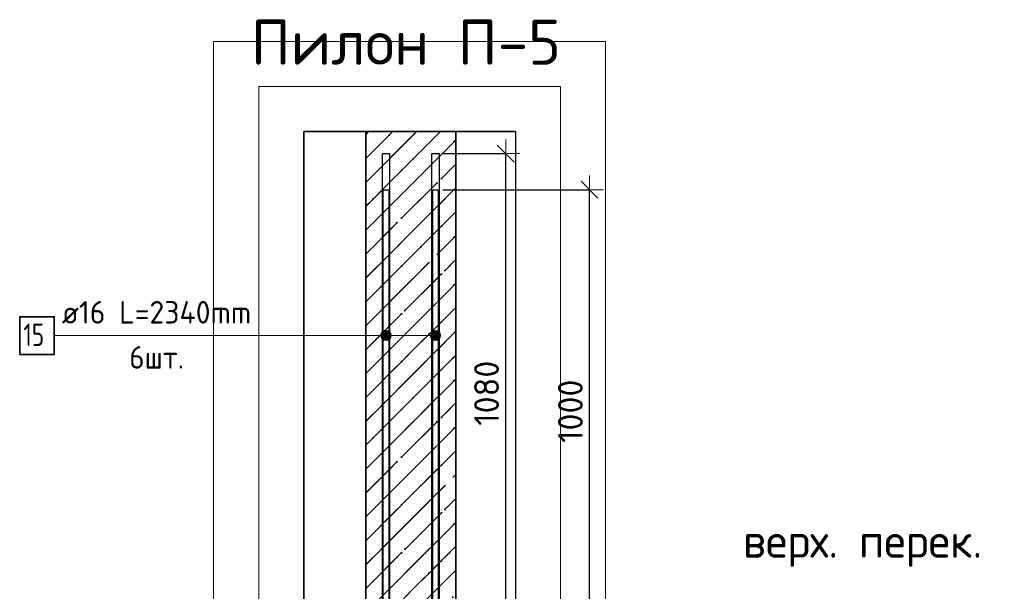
# Model space of a CAD drawing. Header units: millimetres. Extents: x -3026 to 47325, y -2839 to 55854.
# Tile 60 of 130: x 23938 to 26124, y 47610 to 48879. Entities that reach past the tile are written whole.
import ezdxf

# ---------------------------------------------------------------- set-up
doc = ezdxf.new("R2010")
doc.units = ezdxf.units.MM
doc.header["$PDMODE"] = 65
doc.linetypes.add('______11', pattern=[125, 100, -12.5, 0, -12.5])
doc.linetypes.add('______5', pattern=[275, 200, -25, 25, -25])
for name, color, linetype, lineweight in [('Standard', 7, 'Continuous', 25), ('Арм.стержн. вертикальными 1', 22, 'Continuous', 35), ('Высотная отметки_ общее', 7, 'Continuous', 13), ('Размерная линия_ общее', 7, 'Continuous', 13)]:
    doc.layers.add(name, color=color, linetype=linetype, lineweight=lineweight)
doc.layers.add('Арм.стержн. вертикальными 2', color=7, linetype='Continuous', lineweight=35, true_color=0x006e00)
doc.styles.add('ISOCPEUR', font='ISOCPEUR')
doc.dimstyles.new('DIMSTYLE_3', dxfattribs={"dimtxt": 55, "dimasz": 62.5, "dimexe": 0, "dimexo": 0, "dimgap": 27.5, "dimtad": 2, "dimdec": 0, "dimrnd": 5, "dimzin": 12, "dimdsep": 46, "dimtxsty": 'ISOCPEUR', "dimblk1": 'ALL_ML_STRICH', "dimblk2": 'ALL_ML_STRICH', "dimsah": 1, "dimcen": 0, "dimclrd": 7, "dimclre": 256, "dimclrt": 7, "dimadec": 0, "dimazin": 0, "dimtfac": 1, "dimtdec": 0, "dimtix": 1, "dimtmove": 2, "dimatfit": 3, "dimfxl": 0, "dimtzin": 0, "dimlwd": 0, "dimlwe": -3, "dimarcsym": 0})

# ---------------------------------------------------------------- blocks, each defined once
blk = doc.blocks.new('COMPLEX_ELEVATIONDIM_5')
at = {"layer": 'Высотная отметки_ общее', "color": 7, "linetype": 'Continuous', "lineweight": 13, "transparency": 33554687, "insert": (25543.4, 47664.4), "char_height": 75, "width": 598.581, "attachment_point": 7, "style": 'ISOCPEUR'}
blk.add_mtext('\\W0.97;верх. перек.', dxfattribs=at)
blk = doc.blocks.new('ALL_ML_STRICH')
at = {"color": 0, "linetype": 'ByBlock', "lineweight": -2}
for p, q in [((0, -0.5), (0, 0.5)), ((-1, 0), (0.5, 0)), ((-0.3, -0.3), (0.3, 0.3))]:
    blk.add_line(p, q, dxfattribs=at)
blk = doc.blocks.new('*D119')
at = {"layer": 'DEFPOINTS', "color": 7, "linetype": 'Continuous', "lineweight": 13, "transparency": 33554687}
for p in [(24857.9, 48581.6), (24895.9, 47501.6), (25016.7, 47501.6)]:
    blk.add_point(p, dxfattribs=at)
at = {"layer": 'Размерная линия_ общее', "color": 253, "linetype": 'Continuous', "lineweight": -2, "true_color": 0xa0a0a0, "transparency": 33554687}
for p, q in [((24877.9, 48581.6), (25016.7, 48581.6)), ((24915.9, 47501.6), (25016.7, 47501.6))]:
    blk.add_line(p, q, dxfattribs=at)
at = {"layer": 'Размерная линия_ общее', "color": 7, "linetype": 'Continuous', "lineweight": -2, "transparency": 33554687}
blk.add_line((25016.7, 47501.6), (25016.7, 48581.6), dxfattribs=at)
at = {"layer": 'Размерная линия_ общее', "color": 7, "linetype": 'Continuous', "lineweight": 13, "transparency": 33554687, "xscale": 62.5, "yscale": 62.5, "zscale": 62.5}
for p, rotation in [((25016.7, 48581.6), 90), ((25016.7, 47501.6), 270)]:
    blk.add_blockref('ALL_ML_STRICH', p, dxfattribs=dict(at, rotation=rotation))
at = {"layer": 'Размерная линия_ общее', "color": 7, "linetype": 'Continuous', "lineweight": 13, "transparency": 33554687, "insert": (24974.2, 48049.8), "char_height": 55, "width": 220, "attachment_point": 5, "rotation": 90, "style": 'ISOCPEUR'}
blk.add_mtext('\\A1;{1080}', dxfattribs=at)
blk = doc.blocks.new('*D124')
at = {"layer": 'DEFPOINTS', "color": 7, "linetype": 'Continuous', "lineweight": 13, "transparency": 33554687}
for p in [(24856.9, 48501.6), (24895.9, 47501.6), (25202.8, 47501.6)]:
    blk.add_point(p, dxfattribs=at)
at = {"layer": 'Размерная линия_ общее', "color": 253, "linetype": 'Continuous', "lineweight": -2, "true_color": 0xa0a0a0, "transparency": 33554687}
for p, q in [((24876.9, 48501.6), (25202.8, 48501.6)), ((24915.9, 47501.6), (25202.8, 47501.6))]:
    blk.add_line(p, q, dxfattribs=at)
at = {"layer": 'Размерная линия_ общее', "color": 7, "linetype": 'Continuous', "lineweight": -2, "transparency": 33554687}
blk.add_line((25202.8, 47501.6), (25202.8, 48501.6), dxfattribs=at)
at = {"layer": 'Размерная линия_ общее', "color": 7, "linetype": 'Continuous', "lineweight": 13, "transparency": 33554687, "xscale": 62.5, "yscale": 62.5, "zscale": 62.5}
for p, rotation in [((25202.8, 48501.6), 90), ((25202.8, 47501.6), 270)]:
    blk.add_blockref('ALL_ML_STRICH', p, dxfattribs=dict(at, rotation=rotation))
at = {"layer": 'Размерная линия_ общее', "color": 7, "linetype": 'Continuous', "lineweight": 13, "transparency": 33554687, "insert": (25160.3, 48009.8), "char_height": 55, "width": 220, "attachment_point": 5, "rotation": 90, "style": 'ISOCPEUR'}
blk.add_mtext('\\A1;{1000}', dxfattribs=at)

msp = doc.modelspace()

# ---------------------------------------------------------------- hatches: boundary and pattern name
at = {"layer": 'Standard', "linetype": 'Continuous', "lineweight": 35, "true_color": 0xababab, "transparency": 33554687}
h = msp.add_hatch(dxfattribs=at)
h.set_pattern_fill('__________541', color=253, scale=25, angle=135, style=0, pattern_type=2)
h.set_pattern_definition([(225, (0, 0), (53.03301, -53.03301), [100, -12.5, 0, -12.5]), (225, (26.52, -26.52), (53.03301, -53.03301), [200, -25, 25, -25])])
h.paths.add_polyline_path([(24705.9, 47501.6), (24905.9, 47501.6), (24905.9, 48630.8), (24705.9, 48630.8)], flags=0)
at = {"layer": 'Арм.стержн. вертикальными 2', "linetype": 'Continuous', "lineweight": 13, "transparency": 33554687}
for points in [[(24741.2, 48183.4), (24745.2, 48168.1), (24745.2, 48187.5)], [(24741.2, 48183.4), (24745.2, 48168.1), (24745.2, 48187.5)], [(24741.2, 48183.4), (24745.2, 48168.1), (24745.2, 48187.5)], [(24745.2, 48187.5), (24750.9, 48166.5), (24750.9, 48189)], [(24745.2, 48187.5), (24750.9, 48166.5), (24750.9, 48189)], [(24745.2, 48187.5), (24750.9, 48166.5), (24750.9, 48189)], [(24745.2, 48187.5), (24745.2, 48168.1), (24750.9, 48166.5)], [(24745.2, 48187.5), (24745.2, 48168.1), (24750.9, 48166.5)], [(24745.2, 48187.5), (24745.2, 48168.1), (24750.9, 48166.5)], [(24750.9, 48189), (24750.9, 48166.5), (24756.5, 48168.1)], [(24750.9, 48189), (24756.5, 48168.1), (24756.5, 48187.5)], [(24750.9, 48189), (24750.9, 48166.5), (24756.5, 48168.1)], [(24750.9, 48189), (24756.5, 48168.1), (24756.5, 48187.5)], [(24750.9, 48189), (24750.9, 48166.5), (24756.5, 48168.1)], [(24750.9, 48189), (24756.5, 48168.1), (24756.5, 48187.5)], [(24756.5, 48187.5), (24756.5, 48168.1), (24760.5, 48172.2)], [(24756.5, 48187.5), (24760.5, 48172.2), (24760.5, 48183.4)], [(24756.5, 48187.5), (24756.5, 48168.1), (24760.5, 48172.2)], [(24756.5, 48187.5), (24760.5, 48172.2), (24760.5, 48183.4)], [(24756.5, 48187.5), (24756.5, 48168.1), (24760.5, 48172.2)], [(24756.5, 48187.5), (24760.5, 48172.2), (24760.5, 48183.4)], [(24851.2, 48183.4), (24855.2, 48168.1), (24855.2, 48187.5)], [(24851.2, 48183.4), (24855.2, 48168.1), (24855.2, 48187.5)], [(24851.2, 48183.4), (24855.2, 48168.1), (24855.2, 48187.5)], [(24855.2, 48187.5), (24860.9, 48166.5), (24860.9, 48189)], [(24855.2, 48187.5), (24860.9, 48166.5), (24860.9, 48189)], [(24855.2, 48187.5), (24860.9, 48166.5), (24860.9, 48189)], [(24855.2, 48187.5), (24855.2, 48168.1), (24860.9, 48166.5)], [(24855.2, 48187.5), (24855.2, 48168.1), (24860.9, 48166.5)], [(24855.2, 48187.5), (24855.2, 48168.1), (24860.9, 48166.5)], [(24860.9, 48189), (24860.9, 48166.5), (24866.5, 48168.1)], [(24860.9, 48189), (24866.5, 48168.1), (24866.5, 48187.5)], [(24860.9, 48189), (24860.9, 48166.5), (24866.5, 48168.1)], [(24860.9, 48189), (24866.5, 48168.1), (24866.5, 48187.5)], [(24860.9, 48189), (24860.9, 48166.5), (24866.5, 48168.1)], [(24860.9, 48189), (24866.5, 48168.1), (24866.5, 48187.5)], [(24866.5, 48187.5), (24866.5, 48168.1), (24870.5, 48172.2)], [(24866.5, 48187.5), (24870.5, 48172.2), (24870.5, 48183.4)], [(24866.5, 48187.5), (24866.5, 48168.1), (24870.5, 48172.2)], [(24866.5, 48187.5), (24870.5, 48172.2), (24870.5, 48183.4)], [(24866.5, 48187.5), (24866.5, 48168.1), (24870.5, 48172.2)], [(24866.5, 48187.5), (24870.5, 48172.2), (24870.5, 48183.4)], [(24741.2, 48172.2), (24741.2, 48183.4), (24739.6, 48177.8)], [(24741.2, 48172.2), (24741.2, 48183.4), (24739.6, 48177.8)], [(24741.2, 48172.2), (24741.2, 48183.4), (24739.6, 48177.8)], [(24741.2, 48183.4), (24741.2, 48172.2), (24745.2, 48168.1)], [(24741.2, 48183.4), (24741.2, 48172.2), (24745.2, 48168.1)], [(24741.2, 48183.4), (24741.2, 48172.2), (24745.2, 48168.1)], [(24760.5, 48183.4), (24760.5, 48172.2), (24762.1, 48177.8)], [(24760.5, 48183.4), (24760.5, 48172.2), (24762.1, 48177.8)], [(24760.5, 48183.4), (24760.5, 48172.2), (24762.1, 48177.8)], [(24851.2, 48172.2), (24851.2, 48183.4), (24849.6, 48177.8)], [(24851.2, 48172.2), (24851.2, 48183.4), (24849.6, 48177.8)], [(24851.2, 48172.2), (24851.2, 48183.4), (24849.6, 48177.8)], [(24851.2, 48183.4), (24851.2, 48172.2), (24855.2, 48168.1)], [(24851.2, 48183.4), (24851.2, 48172.2), (24855.2, 48168.1)], [(24851.2, 48183.4), (24851.2, 48172.2), (24855.2, 48168.1)], [(24870.5, 48183.4), (24870.5, 48172.2), (24872.1, 48177.8)], [(24870.5, 48183.4), (24870.5, 48172.2), (24872.1, 48177.8)], [(24870.5, 48183.4), (24870.5, 48172.2), (24872.1, 48177.8)]]:
    msp.add_hatch(color=7, dxfattribs=at).paths.add_polyline_path(points)

# ---------------------------------------------------------------- linework, layer by layer
at = {"layer": 'Standard', "color": 52, "linetype": 'Continuous', "lineweight": 13, "transparency": 33554687}
for p, q in [((24568.2, 48630.8), (24568.2, 43743.4)), ((24568.2, 43743.4), (24568.2, 48630.8)), ((25038.2, 48630.8), (24568.2, 48630.8)), ((24568.2, 48630.8), (25038.2, 48630.8)), ((25038.2, 48630.8), (25038.2, 43743.4)), ((25038.2, 48630.8), (25038.2, 43743.4))]:
    msp.add_line(p, q, dxfattribs=at)
at = {"layer": 'Standard', "color": 52, "linetype": 'Continuous', "lineweight": -3, "transparency": 33554687}
for p, q in [((24568.2, 48630.8), (24568.2, 43743.4)), ((24568.2, 43743.4), (24568.2, 48630.8)), ((25038.2, 48630.8), (24568.2, 48630.8)), ((24568.2, 48630.8), (25038.2, 48630.8)), ((25038.2, 48630.8), (25038.2, 43743.4)), ((25038.2, 48630.8), (25038.2, 43743.4))]:
    msp.add_line(p, q, dxfattribs=at)
at = {"layer": 'Standard', "color": 7, "linetype": 'Continuous', "lineweight": 25, "transparency": 33554687}
msp.add_line((24955.9, 48630.8), (24655.9, 48630.8), dxfattribs=at)
msp.add_line((24955.9, 48630.8), (24655.9, 48630.8), dxfattribs=at)
at = {"layer": 'Standard', "color": 7, "linetype": 'Continuous', "lineweight": 35, "transparency": 33554687}
for p, q in [((24705.9, 48630.8), (24705.9, 47501.6)), ((24705.9, 48630.8), (24705.9, 47501.6)), ((24905.9, 47501.6), (24905.9, 48630.8)), ((24905.9, 47501.6), (24905.9, 48630.8))]:
    msp.add_line(p, q, dxfattribs=at)
at = {"layer": 'Standard', "color": 253, "linetype": '______11', "lineweight": 35, "true_color": 0xababab, "transparency": 33554687}
for p, q in [((24705.9, 48464.6), (24872, 48630.8)), ((24705.9, 48570.7), (24765.9, 48630.8)), ((24705.9, 48358.6), (24905.9, 48558.6)), ((24705.9, 48252.5), (24905.9, 48452.5)), ((24705.9, 48146.4), (24905.9, 48346.4)), ((24705.9, 48040.4), (24905.9, 48240.4)), ((24705.9, 47934.3), (24905.9, 48134.3)), ((24705.9, 47828.2), (24905.9, 48028.2)), ((24705.9, 47722.2), (24905.9, 47922.2)), ((24705.9, 47616.1), (24905.9, 47816.1)), ((24705.9, 47510), (24905.9, 47710))]:
    msp.add_line(p, q, dxfattribs=at)
at = {"layer": 'Standard', "color": 253, "linetype": '______5', "lineweight": 35, "true_color": 0xababab, "transparency": 33554687}
for p, q in [((24705.9, 48517.7), (24818.9, 48630.8)), ((24705.9, 48623.7), (24712.9, 48630.8)), ((24705.9, 48411.6), (24905.9, 48611.6)), ((24705.9, 48305.5), (24905.9, 48505.5)), ((24705.9, 48199.5), (24905.9, 48399.5)), ((24705.9, 48093.4), (24905.9, 48293.4)), ((24705.9, 47987.3), (24905.9, 48187.3)), ((24705.9, 47881.3), (24905.9, 48081.3)), ((24705.9, 47775.2), (24905.9, 47975.2)), ((24705.9, 47669.1), (24905.9, 47869.1)), ((24705.9, 47563.1), (24905.9, 47763.1)), ((24750.4, 47501.6), (24905.9, 47657))]:
    msp.add_line(p, q, dxfattribs=at)
at = {"layer": 'Standard', "color": 7, "linetype": 'Continuous', "lineweight": 13, "transparency": 33554687}
for points in [[(24368.2, 43543.4), (25238.2, 43543.4), (25238.2, 48830.8), (24368.2, 48830.8), (24368.2, 43543.4)], [(24468.2, 43643.4), (25138.2, 43643.4), (25138.2, 48730.8), (24468.2, 48730.8), (24468.2, 43643.4)]]:
    msp.add_lwpolyline(points, dxfattribs=at)
at = {"layer": 'Арм.стержн. вертикальными 1', "color": 34, "linetype": 'Continuous', "lineweight": 25, "transparency": 33554687}
for points in [[(24744.9, 44201.6), (24744.9, 48501.6), (24756.9, 48501.6), (24756.9, 44201.6), (24744.9, 44201.6)], [(24744.9, 44201.6), (24744.9, 48501.6), (24756.9, 48501.6), (24756.9, 44201.6), (24744.9, 44201.6)], [(24744.9, 44201.6), (24744.9, 48501.6), (24756.9, 48501.6), (24756.9, 44201.6), (24744.9, 44201.6)], [(24854.9, 44201.6), (24854.9, 48501.6), (24866.9, 48501.6), (24866.9, 44201.6), (24854.9, 44201.6)], [(24854.9, 44201.6), (24854.9, 48501.6), (24866.9, 48501.6), (24866.9, 44201.6), (24854.9, 44201.6)], [(24854.9, 44201.6), (24854.9, 48501.6), (24866.9, 48501.6), (24866.9, 44201.6), (24854.9, 44201.6)]]:
    msp.add_lwpolyline(points, dxfattribs=at)
at = {"layer": 'Арм.стержн. вертикальными 2', "color": 7, "linetype": 'Continuous', "lineweight": 13, "transparency": 33554687}
for p, q in [((24750.9, 48189), (24750.9, 48189)), ((24750.9, 48189), (24750.9, 48189)), ((24750.9, 48189), (24750.9, 48189)), ((24860.9, 48189), (24860.9, 48189)), ((24860.9, 48189), (24860.9, 48189)), ((24860.9, 48189), (24860.9, 48189)), ((24014.2, 48177.8), (24618.2, 48177.8)), ((24618.2, 48177.8), (24860.9, 48177.8)), ((24618.2, 48177.8), (24750.9, 48177.8)), ((24618.2, 48177.8), (24860.9, 48177.8)), ((24618.2, 48177.8), (24860.9, 48177.8)), ((24618.2, 48177.8), (24750.9, 48177.8)), ((24618.2, 48177.8), (24750.9, 48177.8)), ((24739.6, 48177.8), (24739.6, 48177.8)), ((24739.6, 48177.8), (24739.6, 48177.8)), ((24739.6, 48177.8), (24739.6, 48177.8)), ((24750.9, 48166.5), (24750.9, 48166.5)), ((24750.9, 48166.5), (24750.9, 48166.5)), ((24750.9, 48166.5), (24750.9, 48166.5)), ((24762.1, 48177.8), (24762.1, 48177.8)), ((24762.1, 48177.8), (24762.1, 48177.8)), ((24762.1, 48177.8), (24762.1, 48177.8)), ((24849.6, 48177.8), (24849.6, 48177.8)), ((24849.6, 48177.8), (24849.6, 48177.8)), ((24849.6, 48177.8), (24849.6, 48177.8)), ((24860.9, 48166.5), (24860.9, 48166.5)), ((24860.9, 48166.5), (24860.9, 48166.5)), ((24860.9, 48166.5), (24860.9, 48166.5)), ((24872.1, 48177.8), (24872.1, 48177.8)), ((24872.1, 48177.8), (24872.1, 48177.8)), ((24872.1, 48177.8), (24872.1, 48177.8))]:
    msp.add_line(p, q, dxfattribs=at)
at = {"layer": 'Арм.стержн. вертикальными 2', "color": 7, "linetype": 'Continuous', "lineweight": 25, "transparency": 33554687}
for points in [[(24758.9, 48581.6), (24758.9, 46241.6), (24742.9, 46241.6), (24742.9, 48581.6), (24758.9, 48581.6)], [(24758.9, 48581.6), (24758.9, 46241.6), (24742.9, 46241.6), (24742.9, 48581.6), (24758.9, 48581.6)], [(24758.9, 48581.6), (24758.9, 46241.6), (24742.9, 46241.6), (24742.9, 48581.6), (24758.9, 48581.6)], [(24868.9, 48581.6), (24868.9, 46241.6), (24852.9, 46241.6), (24852.9, 48581.6), (24868.9, 48581.6)], [(24868.9, 48581.6), (24868.9, 46241.6), (24852.9, 46241.6), (24852.9, 48581.6), (24868.9, 48581.6)], [(24868.9, 48581.6), (24868.9, 46241.6), (24852.9, 46241.6), (24852.9, 48581.6), (24868.9, 48581.6)]]:
    msp.add_lwpolyline(points, dxfattribs=at)
at = {"layer": 'Арм.стержн. вертикальными 2', "color": 7, "linetype": 'Continuous', "lineweight": 35, "transparency": 33554687}
msp.add_lwpolyline([(23937.5, 48136.1), (24014.2, 48136.1), (24014.2, 48219.4), (23937.5, 48219.4), (23937.5, 48136.1)], dxfattribs=at)
at = {"layer": 'Арм.стержн. вертикальными 2', "color": 7, "linetype": 'Continuous', "lineweight": 13, "transparency": 33554687}
for centre in [(24750.9, 48177.8), (24750.9, 48177.8), (24750.9, 48177.8), (24860.9, 48177.8), (24860.9, 48177.8), (24860.9, 48177.8)]:
    msp.add_circle(centre, 11.3, dxfattribs=at)

# ---------------------------------------------------------------- block references
at = {"layer": 'Высотная отметки_ общее', "color": 7, "linetype": 'Continuous', "lineweight": 13, "transparency": 33554687}
msp.add_blockref('COMPLEX_ELEVATIONDIM_5', (0, 0), dxfattribs=at)

# ---------------------------------------------------------------- texts
at = {"layer": 'Standard', "color": 7, "linetype": 'Continuous', "lineweight": 13, "transparency": 33554687, "insert": (24450.7, 48829), "char_height": 100, "width": 688.485, "attachment_point": 4, "style": 'ISOCPEUR'}
msp.add_mtext('\\A1;{\\fISOCPEUR|i0|b0;\\H100.000000;\\W1.000000;\\C7;Пилон П-5}\\P', dxfattribs=at)
at = {"layer": 'Арм.стержн. вертикальными 2', "color": 7, "linetype": 'Continuous', "lineweight": 25, "transparency": 33554687, "char_height": 50, "attachment_point": 7, "style": 'ISOCPEUR'}
for s, insert, width in [('\\W0.96;ø16 L=2340mm ', (24030.8, 48204.4), 493.775), ('\\W0.75;15', (23945.8, 48154.4), 78.713), ('\\W0.94;6шт. ', (24180.8, 48104.4), 193.548)]:
    msp.add_mtext(s, dxfattribs=dict(at, insert=insert, width=width))

# ---------------------------------------------------------------- dimensions: what is measured, and where the dimension line sits
at = {"layer": 'Размерная линия_ общее', "color": 7, "linetype": 'Continuous', "lineweight": 13, "transparency": 33554687}
for base, p2, picture, middle in [((25016.7, 48581.6), (24877.9, 48581.6), '*D119', (24974.2, 48049.8)), ((25202.8, 48501.6), (24876.9, 48501.6), '*D124', (25160.3, 48009.8))]:
    dim = msp.add_linear_dim(base=base, p1=(24915.9, 47501.6), p2=p2, angle=90, dimstyle='DIMSTYLE_3', override={"dimpost": '<>', "dimclrd": 7, "dimclre": 253, "dimclrt": 7, "dimlwd": 0, "dimlwe": 65533}, dxfattribs=at)
    dim.commit()
    dim.dimension.update_dxf_attribs({"geometry": picture, "text_midpoint": middle, "dimtype": 160})

doc.saveas('drawing.dxf')
